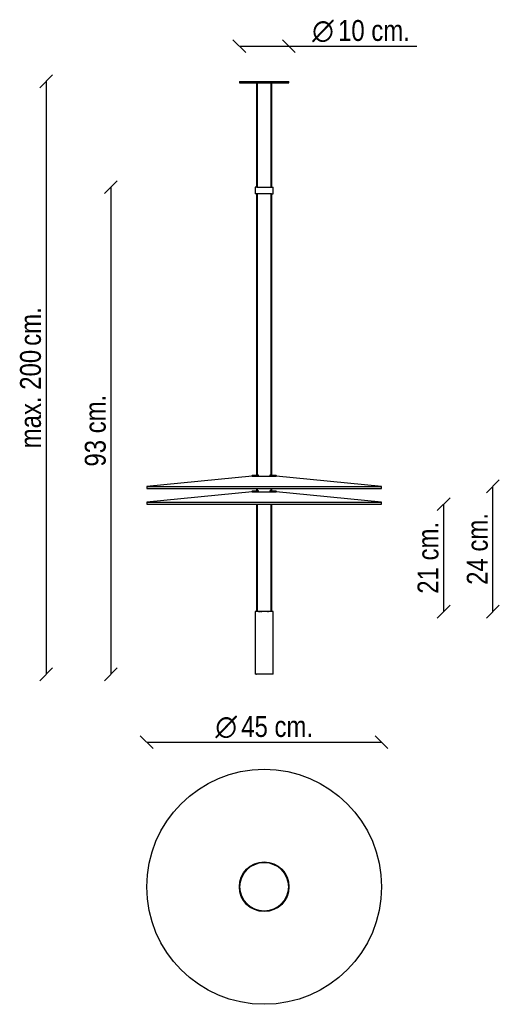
# Model space of a CAD drawing. Header units: millimetres. Extents: x -34 to 885, y 114 to 1999.
import ezdxf
from ezdxf.enums import TextEntityAlignment as Align

# ---------------------------------------------------------------- set-up
doc = ezdxf.new("R2010")
doc.units = ezdxf.units.MM
for name, color, linetype in [('5615938', 7, 'Continuous'), ('561XXX_PARA_MIFL', 7, 'Continuous'), ('5692848', 7, 'Continuous'), ('5692850', 7, 'Continuous'), ('5692888_88', 7, 'Continuous'), ('7641200', 7, 'Continuous'), ('CABLE__SUSPENSIÓN', 7, 'Continuous'), ('Default', 7, 'Continuous'), ('Predeterminado', 7, 'Continuous')]:
    doc.layers.add(name, color=color, linetype=linetype)
doc.styles.add('SEACAD_Arial_Narrow', font='ARIALN.TTF')
doc.styles.add('SEACAD_Solid_Edge_ANSI1_Symbols', font='semeca1.ttf')
doc.dimstyles.new('Croquis', dxfattribs={"dimtxt": 40, "dimasz": 20, "dimexe": 20, "dimexo": 600, "dimgap": 10, "dimtad": 1, "dimdec": 0, "dimlfac": 0.1, "dimdsep": 46, "dimtxsty": 'SEACAD_Arial_Narrow', "dimblk1": '_SE_BACK_SLASH', "dimblk2": '_SE_BACK_SLASH', "dimsah": 1, "dimcen": 20, "dimse1": 1, "dimse2": 1, "dimadec": 0, "dimazin": 0, "dimtfac": 0.5, "dimtdec": 3, "dimtmove": 0, "dimatfit": 3, "dimfxl": 1, "dimarcsym": 0})

# ---------------------------------------------------------------- blocks, each defined once
blk = doc.blocks.new('SE1')
at = {"layer": '5615938', "color": 7, "linetype": 'Continuous'}
for p, q in [((420.3, 1665), (420.3, 1126.5)), ((422.3, 1126.5), (422.3, 1665)), ((447.3, 1665), (447.3, 1126.5)), ((449.3, 1126.5), (449.3, 1665)), ((420.3, 1101.2), (420.3, 1096.5)), ((422.3, 1096.5), (422.3, 1101.2)), ((447.3, 1101.2), (447.3, 1096.5)), ((449.3, 1096.5), (449.3, 1101.2)), ((420.3, 1071.2), (420.3, 865.5)), ((422.3, 865.5), (422.3, 1071.2)), ((447.3, 1071.2), (447.3, 865.5)), ((449.3, 865.5), (449.3, 1071.2))]:
    blk.add_line(p, q, dxfattribs=at)
at = {"layer": '561XXX_PARA_MIFL', "color": 7, "linetype": 'Continuous'}
for p, q in [((387.3, 1880.5), (482.3, 1880.5)), ((387.3, 1880.5), (387.3, 1878.5)), ((387.8, 1878), (481.8, 1878)), ((482.3, 1878.5), (482.3, 1880.5))]:
    blk.add_line(p, q, dxfattribs=at)
for centre, start, end in [((387.8, 1878.5), 180, 270), ((481.8, 1878.5), 270, 0)]:
    blk.add_arc(centre, 0.5, start, end, dxfattribs=at)
at = {"layer": '5692848', "color": 7, "linetype": 'Continuous'}
for p, q in [((417.3, 1677.8), (417.3, 1665.2)), ((420.8, 1678), (417.5, 1678)), ((420.8, 1678), (448.8, 1678)), ((448.8, 1678), (452.1, 1678)), ((452.3, 1665.2), (452.3, 1677.8)), ((420.8, 1665), (417.5, 1665)), ((448.8, 1665), (420.8, 1665)), ((448.8, 1665), (452.1, 1665))]:
    blk.add_line(p, q, dxfattribs=at)
for centre, start, end in [((417.5, 1677.8), 90, 180), ((452.1, 1677.8), 0, 90), ((417.5, 1665.2), 180, 270), ((452.1, 1665.2), 270, 0)]:
    blk.add_arc(centre, 0.2, start, end, dxfattribs=at)
at = {"layer": '5692850', "color": 7, "linetype": 'Continuous'}
for p, q in [((411.5, 1124.9), (411.5, 1126.3)), ((411.5, 1124.9), (413.5, 1125)), ((411.7, 1126.5), (413.5, 1126.5)), ((413.5, 1124.8), (411.7, 1124.7)), ((413.5, 1126.5), (420.8, 1126.5)), ((417.2, 1124.9), (413.5, 1124.8)), ((423.6, 1126.5), (420.8, 1126.5)), ((423.8, 1124.7), (423.8, 1126.3)), ((445.8, 1126.3), (445.8, 1124.7)), ((448.8, 1126.5), (446, 1126.5)), ((448.8, 1126.5), (456, 1126.5)), ((456, 1124.8), (452.3, 1124.9)), ((456, 1126.5), (457.8, 1126.5)), ((456, 1125), (458, 1124.9)), ((457.8, 1124.7), (456, 1124.8)), ((458, 1126.3), (458, 1124.9)), ((411.5, 1094.9), (411.5, 1096.3)), ((411.5, 1094.9), (413.5, 1095)), ((411.7, 1096.5), (413.5, 1096.5)), ((413.5, 1094.8), (411.7, 1094.7)), ((413.5, 1096.5), (420.8, 1096.5)), ((417.2, 1094.9), (413.5, 1094.8)), ((423.6, 1096.5), (420.8, 1096.5)), ((423.8, 1094.7), (423.8, 1096.3)), ((445.8, 1096.3), (445.8, 1094.7)), ((448.8, 1096.5), (446, 1096.5)), ((448.8, 1096.5), (456, 1096.5)), ((456, 1094.8), (452.3, 1094.9)), ((456, 1096.5), (457.8, 1096.5)), ((456, 1095), (458, 1094.9)), ((457.8, 1094.7), (456, 1094.8)), ((458, 1096.3), (458, 1094.9))]:
    blk.add_line(p, q, dxfattribs=at)
for centre, radius, start, end in [((411.7, 1126.3), 0.2, 90, 180), ((411.7, 1124.9), 0.2, 180, 272.2906), ((417.3, 1124.4), 0.5, 33.8568, 92.2906), ((423.6, 1126.3), 0.2, 0, 90), ((446, 1126.3), 0.2, 90, 180), ((452.3, 1124.4), 0.5, 87.7094, 146.1432), ((457.8, 1126.3), 0.2, 0, 90), ((457.8, 1124.9), 0.2, 267.7094, 0), ((411.7, 1096.3), 0.2, 90, 180), ((411.7, 1094.9), 0.2, 180, 272.2906), ((417.3, 1094.4), 0.5, 33.8568, 92.2906), ((423.6, 1096.3), 0.2, 0, 90), ((446, 1096.3), 0.2, 90, 180), ((452.3, 1094.4), 0.5, 87.7094, 146.1432), ((457.8, 1096.3), 0.2, 0, 90), ((457.8, 1094.9), 0.2, 267.7094, 0)]:
    blk.add_arc(centre, radius, start, end, dxfattribs=at)
at = {"layer": '5692888_88', "color": 7, "linetype": 'Continuous'}
for p, q in [((411.7, 1124.7), (209.8, 1105.2)), ((411.9, 1124.7), (457.7, 1124.7)), ((659.8, 1105.2), (457.9, 1124.7)), ((209.8, 1105.2), (659.8, 1105.2)), ((209.8, 1105.2), (209.8, 1101.2)), ((209.8, 1101.2), (659.8, 1101.2)), ((411.7, 1094.7), (209.8, 1075.2)), ((411.9, 1094.7), (457.7, 1094.7)), ((659.8, 1075.2), (457.9, 1094.7)), ((659.8, 1101.2), (659.8, 1105.2)), ((209.8, 1075.2), (659.8, 1075.2)), ((209.8, 1075.2), (209.8, 1071.2)), ((659.8, 1071.2), (659.8, 1075.2)), ((209.8, 1071.2), (659.8, 1071.2))]:
    blk.add_line(p, q, dxfattribs=at)
for centre, start, end in [((411.9, 1122.7), 90, 95.5139), ((457.7, 1122.7), 84.4861, 90), ((411.9, 1092.7), 90, 95.5139), ((457.7, 1092.7), 84.4861, 90)]:
    blk.add_arc(centre, 2, start, end, dxfattribs=at)
at = {"layer": '7641200', "color": 7, "linetype": 'Continuous'}
for p, q in [((417.5, 865.5), (417.5, 865.5)), ((417.5, 865.5), (417.7, 865.5)), ((417.5, 865.5), (417.5, 745.5)), ((417.8, 865.5), (417.7, 865.5)), ((418, 865.5), (417.8, 865.5)), ((417.8, 865.5), (417.8, 865.5)), ((418, 865.5), (418.2, 865.5)), ((418.8, 865.5), (418.2, 865.5)), ((419.2, 865.5), (418.8, 865.5)), ((418.8, 865.5), (418.8, 865.5)), ((419.2, 865.5), (419.5, 865.5)), ((420.4, 865.5), (419.5, 865.5)), ((420.5, 865.5), (420.4, 865.5)), ((421.1, 865.5), (420.5, 865.5)), ((421.1, 865.5), (421.4, 865.5)), ((422.7, 865.5), (421.4, 865.5)), ((422.7, 865.5), (422.8, 865.5)), ((422.7, 865.5), (422.7, 865.5)), ((423.6, 865.5), (422.8, 865.5)), ((423.6, 865.5), (423.9, 865.5)), ((425, 865.5), (423.9, 865.5)), ((425, 865.5), (425.2, 865.5)), ((425.5, 865.5), (425.2, 865.5)), ((425.5, 865.5), (425.6, 865.5)), ((426.6, 865.5), (425.6, 865.5)), ((426.6, 865.5), (426.9, 865.5)), ((427.8, 865.5), (426.9, 865.5)), ((427.8, 865.5), (428, 865.5)), ((428.9, 865.5), (428, 865.5)), ((428.7, 865.5), (428.9, 865.5)), ((430, 865.5), (428.9, 865.5)), ((430, 865.5), (430.2, 865.5)), ((430.8, 865.5), (430.2, 865.5)), ((430.8, 865.5), (431, 865.5)), ((432, 865.5), (431, 865.5)), ((432, 865.5), (432.2, 865.5)), ((432.2, 865.5), (432.2, 865.5)), ((432.2, 865.5), (432.4, 865.5)), ((433.5, 865.5), (432.4, 865.5)), ((433.5, 865.5), (433.7, 865.5)), ((434.1, 865.5), (433.7, 865.5)), ((434.1, 865.5), (434.3, 865.5)), ((435.3, 865.5), (434.3, 865.5)), ((435.3, 865.5), (435.5, 865.5)), ((435.8, 865.5), (435.5, 865.5)), ((435.8, 865.5), (436, 865.5)), ((437.1, 865.5), (436, 865.5)), ((437.1, 865.5), (437.3, 865.5)), ((437.3, 865.5), (437.3, 865.5)), ((437.3, 865.5), (437.5, 865.5)), ((438.5, 865.5), (437.5, 865.5)), ((438.5, 865.5), (438.7, 865.5)), ((439.3, 865.5), (438.7, 865.5)), ((439.3, 865.5), (439.5, 865.5)), ((440.6, 865.5), (439.5, 865.5)), ((440.6, 865.5), (440.8, 865.5)), ((441.5, 865.5), (440.6, 865.5)), ((441.5, 865.5), (441.8, 865.5)), ((442.6, 865.5), (441.8, 865.5)), ((442.6, 865.5), (442.9, 865.5)), ((443.9, 865.5), (442.9, 865.5)), ((443.9, 865.5), (444, 865.5)), ((444.3, 865.5), (444, 865.5)), ((444.3, 865.5), (444.5, 865.5)), ((445.6, 865.5), (444.5, 865.5)), ((445.6, 865.5), (445.9, 865.5)), ((446.7, 865.5), (445.9, 865.5)), ((446.7, 865.5), (446.8, 865.5)), ((446.8, 865.5), (446.9, 865.5)), ((448.1, 865.5), (446.9, 865.5)), ((448.1, 865.5), (448.4, 865.5)), ((449, 865.5), (448.4, 865.5)), ((449.1, 865.5), (449, 865.5)), ((450, 865.5), (449.1, 865.5)), ((450, 865.5), (450.3, 865.5)), ((450.7, 865.5), (450.3, 865.5)), ((450.8, 865.5), (450.7, 865.5)), ((451.3, 865.5), (450.8, 865.5)), ((451.3, 865.5), (451.5, 865.5)), ((451.7, 865.5), (451.5, 865.5)), ((451.8, 865.5), (451.7, 865.5)), ((451.7, 865.5), (451.7, 865.5)), ((451.8, 865.5), (452, 865.5)), ((452, 865.5), (452, 865.5)), ((452, 745.5), (452, 865.5)), ((417.5, 745.5), (417.5, 745.5)), ((417.7, 745.5), (417.5, 745.5)), ((417.8, 745.5), (417.7, 745.5)), ((418, 745.5), (417.8, 745.5)), ((417.8, 745.5), (417.8, 745.5)), ((418.2, 745.5), (418, 745.5)), ((418.8, 745.5), (418.2, 745.5)), ((419.2, 745.5), (418.8, 745.5)), ((418.8, 745.5), (418.8, 745.5)), ((419.5, 745.5), (419.2, 745.5)), ((420.4, 745.5), (419.5, 745.5)), ((420.4, 745.5), (420.5, 745.5)), ((421.1, 745.5), (420.5, 745.5)), ((421.4, 745.5), (421.1, 745.5)), ((422.7, 745.5), (421.4, 745.5)), ((422.8, 745.5), (422.7, 745.5)), ((422.7, 745.5), (422.7, 745.5)), ((423.6, 745.5), (422.8, 745.5)), ((423.9, 745.5), (423.6, 745.5)), ((425, 745.5), (423.9, 745.5)), ((425.2, 745.5), (425, 745.5)), ((425.6, 745.5), (425.2, 745.5)), ((425.6, 745.5), (425.5, 745.5)), ((426.6, 745.5), (425.6, 745.5)), ((426.9, 745.5), (426.6, 745.5)), ((427.8, 745.5), (426.9, 745.5)), ((428, 745.5), (427.8, 745.5)), ((428.9, 745.5), (428, 745.5)), ((428.9, 745.5), (428.7, 745.5)), ((430, 745.5), (428.9, 745.5)), ((430.2, 745.5), (430, 745.5)), ((430.8, 745.5), (430.2, 745.5)), ((431, 745.5), (430.8, 745.5)), ((432, 745.5), (431, 745.5)), ((432.2, 745.5), (432, 745.5)), ((432.2, 745.5), (432.2, 745.5)), ((432.4, 745.5), (432.2, 745.5)), ((433.5, 745.5), (432.4, 745.5)), ((433.7, 745.5), (433.5, 745.5)), ((434.1, 745.5), (433.7, 745.5)), ((434.3, 745.5), (434.1, 745.5)), ((435.3, 745.5), (434.3, 745.5)), ((435.5, 745.5), (435.3, 745.5)), ((435.8, 745.5), (435.5, 745.5)), ((436, 745.5), (435.8, 745.5)), ((437.1, 745.5), (436, 745.5)), ((437.3, 745.5), (437.1, 745.5)), ((437.3, 745.5), (437.3, 745.5)), ((437.5, 745.5), (437.3, 745.5)), ((438.5, 745.5), (437.5, 745.5)), ((438.7, 745.5), (438.5, 745.5)), ((439.3, 745.5), (438.7, 745.5)), ((439.5, 745.5), (439.3, 745.5)), ((440.6, 745.5), (439.5, 745.5)), ((440.8, 745.5), (440.6, 745.5)), ((441.5, 745.5), (440.6, 745.5)), ((441.8, 745.5), (441.5, 745.5)), ((442.6, 745.5), (441.8, 745.5)), ((442.9, 745.5), (442.6, 745.5)), ((443.9, 745.5), (442.9, 745.5)), ((444, 745.5), (443.9, 745.5)), ((444.3, 745.5), (444, 745.5)), ((444.5, 745.5), (444.3, 745.5)), ((445.6, 745.5), (444.5, 745.5)), ((445.9, 745.5), (445.6, 745.5)), ((446.7, 745.5), (445.9, 745.5)), ((446.8, 745.5), (446.7, 745.5)), ((446.9, 745.5), (446.8, 745.5)), ((448.1, 745.5), (446.9, 745.5)), ((448.4, 745.5), (448.1, 745.5)), ((449, 745.5), (448.4, 745.5)), ((449, 745.5), (449.1, 745.5)), ((450, 745.5), (449.1, 745.5)), ((450.3, 745.5), (450, 745.5)), ((450.7, 745.5), (450.3, 745.5)), ((450.7, 745.5), (450.8, 745.5)), ((451.3, 745.5), (450.8, 745.5)), ((451.5, 745.5), (451.3, 745.5)), ((451.7, 745.5), (451.5, 745.5)), ((451.8, 745.5), (451.7, 745.5)), ((451.7, 745.5), (451.7, 745.5)), ((452, 745.5), (451.8, 745.5)), ((452, 745.5), (452, 745.5))]:
    blk.add_line(p, q, dxfattribs=at)
at = {"layer": 'CABLE__SUSPENSIÓN', "color": 7, "linetype": 'Continuous'}
for p, q in [((420.3, 1878), (420.3, 1678)), ((422.3, 1678), (422.3, 1878)), ((447.3, 1878), (447.3, 1678)), ((449.3, 1678), (449.3, 1878))]:
    blk.add_line(p, q, dxfattribs=at)
blk = doc.blocks.new('SE')
at = {"layer": 'Default'}
blk.add_blockref('SE1', (0, 0), dxfattribs=at)
blk = doc.blocks.new('SE3')
at = {"layer": '561XXX_PARA_MIFL', "color": 7, "linetype": 'Continuous'}
for radius in [47.5, 46.5]:
    blk.add_circle((434.8, 338.6), radius, dxfattribs=at)
at = {"layer": '5692888_88', "color": 7, "linetype": 'Continuous'}
blk.add_circle((434.8, 338.6), 225, dxfattribs=at)
blk = doc.blocks.new('SE2')
at = {"layer": 'Default'}
blk.add_blockref('SE3', (0, 0), dxfattribs=at)
blk = doc.blocks.new('DMBLK1')
at = {"layer": 'Predeterminado', "color": 7, "linetype": 'Continuous'}
for p, q in [((29.3, 1892.8), (4.8, 1868.3)), ((17, 1880.5), (17, 745.5)), ((29.3, 757.7), (4.8, 733.2))]:
    blk.add_line(p, q, dxfattribs=at)
at = {"layer": 'Predeterminado', "color": 7, "linetype": 'Continuous', "style": 'SEACAD_Arial_Narrow'}
for s, p in [('cm.', (-33, 1374.3)), ('max. 200', (-33, 1178.1))]:
    blk.add_text(s, height=40, rotation=90, dxfattribs=at).set_placement(p, align=Align.TOP_LEFT)
blk = doc.blocks.new('_SE_BACK_SLASH')
at = {"color": 0}
for p, q in [((0, 0), (-1, 0)), ((-0.5, 0.5), (0.5, -0.5))]:
    blk.add_line(p, q, dxfattribs=at)
blk = doc.blocks.new('DMBLK2')
at = {"layer": 'Predeterminado', "color": 7, "linetype": 'Continuous'}
for p, q in [((222, 603.2), (197.5, 627.7)), ((672, 603.2), (647.5, 627.7)), ((209.8, 615.5), (659.8, 615.5))]:
    blk.add_line(p, q, dxfattribs=at)
for s, style, p in [('O', 'SEACAD_Solid_Edge_ANSI1_Symbols', (341.3, 665.5)), ('45 cm.', 'SEACAD_Arial_Narrow', (390.9, 665.5))]:
    blk.add_text(s, height=40, dxfattribs=dict(at, style=style)).set_placement(p, align=Align.TOP_LEFT)
blk = doc.blocks.new('DMBLK3')
at = {"layer": 'Predeterminado', "color": 7, "linetype": 'Continuous'}
for p, q in [((153.4, 1690.3), (128.9, 1665.8)), ((141.1, 1678), (141.1, 745.5)), ((153.4, 757.7), (128.9, 733.2))]:
    blk.add_line(p, q, dxfattribs=at)
at = {"layer": 'Predeterminado', "color": 7, "linetype": 'Continuous', "style": 'SEACAD_Arial_Narrow'}
blk.add_text('93 cm.', height=40, rotation=90, dxfattribs=at).set_placement((91.1, 1143.1), align=Align.TOP_LEFT)
blk = doc.blocks.new('DMBLK4')
at = {"layer": 'Predeterminado', "color": 7, "linetype": 'Continuous'}
for p, q in [((791, 1083.5), (766.5, 1059)), ((778.7, 1071.2), (778.7, 865.5)), ((791, 877.7), (766.5, 853.2))]:
    blk.add_line(p, q, dxfattribs=at)
at = {"layer": 'Predeterminado', "color": 7, "linetype": 'Continuous', "style": 'SEACAD_Arial_Narrow'}
blk.add_text('21 cm.', height=40, rotation=90, dxfattribs=at).set_placement((728.7, 899.7), align=Align.TOP_LEFT)
blk = doc.blocks.new('DMBLK5')
at = {"layer": 'Predeterminado', "color": 7, "linetype": 'Continuous'}
for p, q in [((399.5, 1935.7), (375, 1960.2)), ((387.3, 1948), (727.6, 1948)), ((494.5, 1935.7), (470, 1960.2))]:
    blk.add_line(p, q, dxfattribs=at)
for s, style, p in [('O', 'SEACAD_Solid_Edge_ANSI1_Symbols', (526.8, 1998)), ('10 cm.', 'SEACAD_Arial_Narrow', (576.4, 1998))]:
    blk.add_text(s, height=40, dxfattribs=dict(at, style=style)).set_placement(p, align=Align.TOP_LEFT)
blk = doc.blocks.new('DMBLK6')
at = {"layer": 'Predeterminado', "color": 7, "linetype": 'Continuous'}
for p, q in [((885.4, 1117.5), (860.9, 1093)), ((873.1, 865.5), (873.1, 1105.2)), ((885.4, 877.7), (860.9, 853.2))]:
    blk.add_line(p, q, dxfattribs=at)
at = {"layer": 'Predeterminado', "color": 7, "linetype": 'Continuous', "style": 'SEACAD_Arial_Narrow'}
blk.add_text('24 cm.', height=40, rotation=90, dxfattribs=at).set_placement((823.1, 916.7), align=Align.TOP_LEFT)

msp = doc.modelspace()

# ---------------------------------------------------------------- block references
for name in ['SE', 'SE2']:
    msp.add_blockref(name, (0, 0))

# ---------------------------------------------------------------- dimensions: what is measured, and where the dimension line sits
at = {"layer": 'Predeterminado', "color": 7, "linetype": 'Continuous'}
dim = msp.add_linear_dim(base=(482.2552308, 1947.960173), p1=(387.2552308, 1880.5049185), p2=(482.2552308, 1879.5049185), text='\\A1;%%C <>', dimstyle='Croquis', dxfattribs=at)
dim.commit()
dim.dimension.update_dxf_attribs({"geometry": 'DMBLK5', "text_midpoint": (512.7598437, 1947.960173), "dimtype": 160})
for base, p1, p2, angle, text, picture, middle, dimtype in [((17, 745.5), (387.3, 1880.5), (417.5, 745.5), 90, '\\A1;max. 200 {} cm.', 'DMBLK1', (17, 1313), 160), ((141.1, 1678), (420.8, 1678), (417.5, 745.5), 269.8003, '\\A1;<>', 'DMBLK3', (141.1, 1211.7), 161), ((873.1, 1105.2), (431, 865.5), (659.8, 1105.2), 90, '\\A1;<>', 'DMBLK6', (873.1, 985.3), 160), ((778.7, 865.5), (659.8, 1071.2), (427.8, 865.5), 90, '\\A1;<>', 'DMBLK4', (778.7, 968.3), 160), ((209.8, 615.5), (209.8, 1071.2), (659.8, 1071.2), 0, '\\A1;%%C <>', 'DMBLK2', (434.8, 615.5), 161)]:
    dim = msp.add_linear_dim(base=base, p1=p1, p2=p2, angle=angle, text=text, dimstyle='Croquis', dxfattribs=at)
    dim.commit()
    dim.dimension.update_dxf_attribs({"geometry": picture, "text_midpoint": middle, "dimtype": dimtype})

doc.saveas('drawing.dxf')
